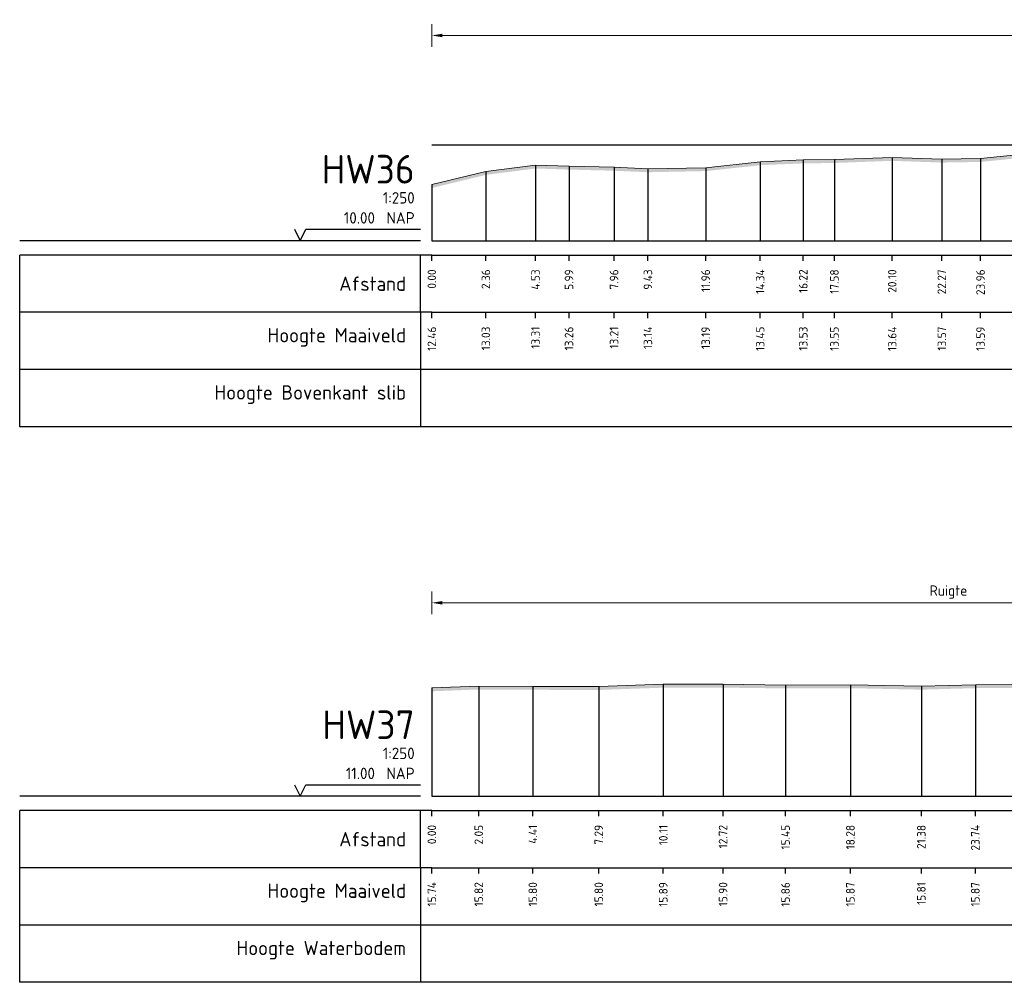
# Model space of a CAD drawing. Header units: metres. Extents: x 197882 to 206172, y 361908 to 364395.
# Tile 4 of 50: x 205766 to 205809, y 363537 to 363579. Entities that reach past the tile are written whole.
import ezdxf
from ezdxf.enums import TextEntityAlignment as Align

# ---------------------------------------------------------------- set-up
doc = ezdxf.new("R2010")
doc.units = ezdxf.units.M
doc.header["$PDMODE"] = 35
doc.header["$PDSIZE"] = 0.075
doc.layers.add('X-ME-AL-PROFIEL_HUIDIG MAAIVELD-GD', color=252, linetype='Continuous', lineweight=0)
doc.layers.add('X-XX-AL-DETAIL1-M', color=7, linetype='Continuous', lineweight=18)
doc.layers.add('X-ME-AL-PROFIEL_WATERLIJN-GD', color=150, linetype='Continuous')
doc.layers.add('X-ME-AL-PROFIELRASTER-S', color=7, linetype='Continuous')
doc.styles.add('NLCS-ISO-ANNOTATIEF-T18', font='NLCS-ISO.ttf', dxfattribs={"height": 1.8})
doc.styles.add('NLCS-ISO-ANNOTATIVE-T18', font='NLCS-ISO.ttf', dxfattribs={"height": 1.8})
doc.dimstyles.new('NLCS-ANNOTATIEF-T18-PIJL_L2_H0', dxfattribs={"dimtxt": 2.5, "dimasz": 1.8, "dimexe": 2, "dimexo": 2, "dimgap": 0.7, "dimtad": 1, "dimzin": 0, "dimdsep": 46, "dimtxsty": 'NLCS-ISO-ANNOTATIEF-T18', "dimcen": 0, "dimdle": 2, "dimclrd": 256, "dimclre": 256, "dimclrt": 10, "dimaunit": 2, "dimadec": 0, "dimazin": 0, "dimtfac": 1, "dimtdec": 3, "dimtofl": 0, "dimtmove": 0, "dimatfit": 3, "dimfxl": 2, "dimfxlon": 1, "dimtfillclr": 256, "dimtolj": 1, "dimtzin": 0, "dimlwd": -1, "dimlwe": -1, "dimarcsym": 0})

# ---------------------------------------------------------------- blocks, each defined once
blk = doc.blocks.new('SAL-PROFIELRASTER-SOD')
at = {"color": 0, "linetype": 'ByBlock', "lineweight": -2, "flags": 128}
for points in [[(-24, 2), (-23, 0), (-22, 2), (-2, 2)], [(-2, 0), (-72, 0)], [(-72, -12.5), (-72, -2.5)], [(0, -2.5), (-72, -2.5)], [(-2, -12.5), (-2, -2.5)], [(0, -12.5), (-72, -12.5)]]:
    blk.add_lwpolyline(points, dxfattribs=at)
at = {"color": 0, "linetype": 'ByBlock', "lineweight": -2, "style": 'NLCS-ISO-ANNOTATIVE-T18'}
blk.add_text('NAP', height=2, dxfattribs=at).set_placement((-3, 3), align=Align.RIGHT)
blk.add_text('Afstand', height=2.5, dxfattribs=at).set_placement((-4.5, -7.5), align=Align.MIDDLE_RIGHT)
for tag, height, p in [('PROFIELNR', 5, (-3, 10)), ('SCHAAL', 2, (-3, 6.5)), ('NAP', 2, (-9.94, 3))]:
    blk.add_attdef(tag, text='', height=height, dxfattribs=at).set_placement(p, align=Align.RIGHT)
blk = doc.blocks.new('SAL-PROFIELRASTER_BALK_EIND1-SOD')
at = {"color": 0, "linetype": 'ByBlock', "lineweight": -2}
blk.add_line((1, -12.5), (1, -2.5), dxfattribs=at)
at = {"color": 0, "linetype": 'ByBlock', "lineweight": -2, "flags": 128}
for points in [[(0, 0), (1, 0)], [(0, -2.5), (1, -2.5)], [(0, -12.5), (1, -12.5)]]:
    blk.add_lwpolyline(points, dxfattribs=at)
blk = doc.blocks.new('SAL-PROFIELRASTER_BALK-SOD')
at = {"color": 0, "linetype": 'ByBlock', "lineweight": -2}
for p, q in [((-72, -12.5), (-72, -2.5)), ((-2, -2.5), (-2, -12.5)), ((0, -12.5), (-72, -12.5))]:
    blk.add_line(p, q, dxfattribs=at)
at = {"color": 0, "linetype": 'ByBlock', "lineweight": -2, "style": 'NLCS-ISO-ANNOTATIVE-T18'}
for tag, height, p in [('TITEL1', 2.5, (-4.5, -6.5)), ('TITEL2', 1.5, (-4.5, -9.5))]:
    blk.add_attdef(tag, text='', height=height, dxfattribs=at).set_placement(p, align=Align.MIDDLE_RIGHT)
blk = doc.blocks.new('SAL-PROFIELRASTER_BALK_EIND2-SOD')
at = {"color": 0, "linetype": 'ByBlock', "lineweight": -2}
for p, q in [((1, -2.5), (1, -12.5)), ((1, -12.5), (0, -12.5))]:
    blk.add_line(p, q, dxfattribs=at)
blk = doc.blocks.new('SAL-PROFIELRASTER_BALK_DATA-SOD')
at = {"color": 0, "linetype": 'ByBlock', "lineweight": -2}
blk.add_lwpolyline([(0, -3.5), (0, -2.5)], dxfattribs=at)
at = {"color": 0, "linetype": 'ByBlock', "lineweight": -2, "style": 'NLCS-ISO-ANNOTATIVE-T18'}
blk.add_attdef('GETAL', text='', height=1.5, rotation=90, dxfattribs=at).set_placement((0.75, -5), align=Align.RIGHT)
blk = doc.blocks.new('SAL-PROFIELRASTER_AANHAAL-SOD')
at = {"color": 9, "linetype": 'ByBlock', "lineweight": -2, "flags": 128}
blk.add_lwpolyline([(0, 1), (0, 0)], dxfattribs=at)
blk = doc.blocks.new('*D132')
at = {"layer": 'Defpoints', "color": 0, "transparency": 16777216}
for p in [(205783.859, 363578.479), (205841.197, 363570.262), (205783.859, 363569.512)]:
    blk.add_point(p, dxfattribs=at)
at = {"layer": 'X-XX-AL-DETAIL1-M', "transparency": 16777216}
for p, q in [((205783.859, 363577.979), (205783.859, 363578.979)), ((205841.197, 363577.979), (205841.197, 363578.979)), ((205840.747, 363578.479), (205784.309, 363578.479))]:
    blk.add_line(p, q, dxfattribs=at)
for points in [[(205784.309, 363578.554), (205784.309, 363578.404), (205783.859, 363578.479)], [(205840.747, 363578.554), (205840.747, 363578.404), (205841.197, 363578.479)]]:
    blk.add_solid(points, dxfattribs=at)
at = {"layer": 'X-XX-AL-DETAIL1-M', "color": 10, "transparency": 16777216, "insert": (205812.512, 363578.879), "char_height": 0.45, "attachment_point": 5, "style": 'NLCS-ISO-ANNOTATIEF-T18'}
blk.add_mtext('\\A1;Waterbodem', dxfattribs=at)
blk = doc.blocks.new('*D138')
at = {"layer": 'Defpoints', "color": 0, "transparency": 16777216}
for p in [(205783.859, 363553.699), (205783.859, 363545.247), (205828.979, 363545.247)]:
    blk.add_point(p, dxfattribs=at)
at = {"layer": 'X-XX-AL-DETAIL1-M', "transparency": 16777216}
for p, q in [((205783.859, 363553.199), (205783.859, 363554.199)), ((205828.979, 363553.199), (205828.979, 363554.199)), ((205828.529, 363553.699), (205784.309, 363553.699))]:
    blk.add_line(p, q, dxfattribs=at)
for points in [[(205784.309, 363553.774), (205784.309, 363553.624), (205783.859, 363553.699)], [(205828.529, 363553.774), (205828.529, 363553.624), (205828.979, 363553.699)]]:
    blk.add_solid(points, dxfattribs=at)
at = {"layer": 'X-XX-AL-DETAIL1-M', "color": 10, "transparency": 16777216, "insert": (205806.419, 363554.167), "char_height": 0.45, "attachment_point": 5, "style": 'NLCS-ISO-ANNOTATIEF-T18'}
blk.add_mtext('\\A1;Ruigte', dxfattribs=at)

msp = doc.modelspace()

# ---------------------------------------------------------------- hatches: boundary and pattern name
at = {"layer": 'X-ME-AL-PROFIEL_HUIDIG MAAIVELD-GD'}
h = msp.add_hatch(dxfattribs=at)
h.set_pattern_fill('AGR-MAAIVELD', color=256, scale=0.05, pattern_type=2)
h.set_pattern_definition([(45, (0, 70.2661), (-0.25000007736, 0.25000007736), []), (45, (-0.0357, 70.30182), (0, 0.50000015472), [0.3535535, -0.3535535]), (45, (-0.07143, 70.33754), (0, 0.50000015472), [0.3535535, -0.3535535]), (45, (-0.10764, 70.37375), (0, 0.50000015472), [0.3535535, -0.3535535]), (45, (-0.14286, 70.40897), (0, 0.50000015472), [0.3535535, -0.3535535]), (45, (-0.17857, 70.44468), (0, 0.50000015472), [0.3535535, -0.3535535]), (45, (-0.2143, 70.4804), (0, 0.50000015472), [0.3535535, -0.3535535]), (315, (0, 70.2661), (0.25000007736, 0.25000007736), []), (315, (0.0357, 70.30182), (0.50000015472, -1e-16), [0.3535535, -0.3535535]), (315, (0.07143, 70.33754), (0.50000015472, -1e-16), [0.3535535, -0.3535535]), (315, (0.10764, 70.37375), (0.50000015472, -1e-16), [0.3535535, -0.3535535]), (315, (0.14286, 70.40897), (0.50000015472, -1e-16), [0.3535535, -0.3535535]), (315, (0.17857, 70.44468), (0.50000015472, -1e-16), [0.3535535, -0.3535535]), (315, (0.2143, 70.4804), (0.50000015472, -1e-16), [0.3535535, -0.3535535])])
h.paths.add_polyline_path([(205821.382, 363572.857), (205824.075, 363572.85), (205826.068, 363572.904), (205828.003, 363572.949), (205829.539, 363573.077), (205831.526, 363573.107), (205833.367, 363573.017), (205835.258, 363573.147), (205837.111, 363573.214), (205838.785, 363573.289), (205840.069, 363573.316), (205841.164, 363573.334), (205842.434, 363573.543), (205843.611, 363573.688), (205845.092, 363573.715), (205846.789, 363573.78), (205848.568, 363573.868), (205851.037, 363573.965), (205853.619, 363574.048), (205856.039, 363574.063), (205858.09, 363574.033), (205858.09, 363574.183), (205856.039, 363574.213), (205853.619, 363574.198), (205851.037, 363574.115), (205848.568, 363574.018), (205846.789, 363573.93), (205845.092, 363573.865), (205843.611, 363573.838), (205842.434, 363573.693), (205841.164, 363573.484), (205840.069, 363573.466), (205838.785, 363573.439), (205837.111, 363573.364), (205835.258, 363573.297), (205833.367, 363573.167), (205831.526, 363573.257), (205829.539, 363573.227), (205828.003, 363573.099), (205826.068, 363573.054), (205824.075, 363573), (205821.382, 363573.007), (205818.917, 363572.972), (205816.728, 363572.888), (205815.294, 363573.118), (205810.262, 363573.354), (205807.821, 363573.105), (205806.131, 363573.077), (205803.962, 363573.154), (205801.438, 363573.059), (205800.078, 363573.042), (205798.196, 363572.963), (205795.817, 363572.705), (205793.294, 363572.655), (205791.815, 363572.721), (205789.848, 363572.77), (205788.385, 363572.82), (205786.216, 363572.539), (205783.859, 363571.967), (205783.859, 363571.817), (205786.216, 363572.389), (205788.385, 363572.67), (205789.848, 363572.62), (205791.815, 363572.571), (205793.294, 363572.505), (205795.817, 363572.555), (205798.196, 363572.813), (205800.078, 363572.892), (205801.438, 363572.909), (205803.962, 363573.004), (205806.131, 363572.927), (205807.821, 363572.955), (205810.262, 363573.204), (205815.294, 363572.968), (205816.728, 363572.738), (205818.917, 363572.822)])
h = msp.add_hatch(dxfattribs=at)
h.set_pattern_fill('AGR-MAAIVELD', color=256, scale=0.05, pattern_type=2)
h.set_pattern_definition([(45, (0, 83.50097), (-0.25000007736, 0.25000007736), []), (45, (-0.0357, 83.53668), (0, 0.50000015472), [0.3535535, -0.3535535]), (45, (-0.07143, 83.5724), (0, 0.50000015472), [0.3535535, -0.3535535]), (45, (-0.10764, 83.6086), (0, 0.50000015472), [0.3535535, -0.3535535]), (45, (-0.14286, 83.64382), (0, 0.50000015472), [0.3535535, -0.3535535]), (45, (-0.17857, 83.67954), (0, 0.50000015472), [0.3535535, -0.3535535]), (45, (-0.2143, 83.71525), (0, 0.50000015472), [0.3535535, -0.3535535]), (315, (0, 83.50097), (0.25000007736, 0.25000007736), []), (315, (0.0357, 83.53668), (0.50000015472, -1e-16), [0.3535535, -0.3535535]), (315, (0.07143, 83.5724), (0.50000015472, -1e-16), [0.3535535, -0.3535535]), (315, (0.10764, 83.6086), (0.50000015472, -1e-16), [0.3535535, -0.3535535]), (315, (0.14286, 83.64382), (0.50000015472, -1e-16), [0.3535535, -0.3535535]), (315, (0.17857, 83.67954), (0.50000015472, -1e-16), [0.3535535, -0.3535535]), (315, (0.2143, 83.71525), (0.50000015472, -1e-16), [0.3535535, -0.3535535])])
h.paths.add_polyline_path([(205868.064, 363550.05), (205870.135, 363550.001), (205872.326, 363550.042), (205874.059, 363550.083), (205876.404, 363550.071), (205877.978, 363550.078), (205877.978, 363550.228), (205876.404, 363550.221), (205874.059, 363550.233), (205872.326, 363550.192), (205870.135, 363550.151), (205868.064, 363550.2), (205865.987, 363550.194), (205863.965, 363550.162), (205861.859, 363550.051), (205859.727, 363550.09), (205857.556, 363550.12), (205855.288, 363550.158), (205853.005, 363550.115), (205850.911, 363550.166), (205849.33, 363550.126), (205848.777, 363549.998), (205847.595, 363549.543), (205846.752, 363548.881), (205846.253, 363548.73), (205845.851, 363548.548), (205845.744, 363548.392), (205845.064, 363548.127), (205843.635, 363547.919), (205841.783, 363547.726), (205840.09, 363547.705), (205838.115, 363547.746), (205836.641, 363547.944), (205835.241, 363548.135), (205834.296, 363548.394), (205832.894, 363548.84), (205831.018, 363549.459), (205829.45, 363549.589), (205821.12, 363550.024), (205818.521, 363549.976), (205815.964, 363550.014), (205813.234, 363550.074), (205810.235, 363550.133), (205807.594, 363550.12), (205805.235, 363550.055), (205802.137, 363550.12), (205799.305, 363550.108), (205796.576, 363550.144), (205793.966, 363550.141), (205791.148, 363550.042), (205788.267, 363550.049), (205785.907, 363550.062), (205783.859, 363549.983), (205783.859, 363549.833), (205785.907, 363549.912), (205788.267, 363549.899), (205791.148, 363549.892), (205793.966, 363549.991), (205796.576, 363549.994), (205799.305, 363549.958), (205802.137, 363549.97), (205805.235, 363549.905), (205807.594, 363549.97), (205810.235, 363549.983), (205813.234, 363549.924), (205815.964, 363549.864), (205818.521, 363549.826), (205821.12, 363549.874), (205829.45, 363549.439), (205831.018, 363549.309), (205832.894, 363548.69), (205834.296, 363548.244), (205835.241, 363547.985), (205836.641, 363547.794), (205838.115, 363547.596), (205840.09, 363547.555), (205841.783, 363547.576), (205843.635, 363547.769), (205845.064, 363547.977), (205845.744, 363548.242), (205845.851, 363548.398), (205846.253, 363548.58), (205846.752, 363548.731), (205847.595, 363549.393), (205848.777, 363549.848), (205849.33, 363549.976), (205850.911, 363550.016), (205853.005, 363549.965), (205855.288, 363550.008), (205857.556, 363549.97), (205859.727, 363549.94), (205861.859, 363549.901), (205863.965, 363550.012), (205865.987, 363550.044)])

# ---------------------------------------------------------------- linework, layer by layer
for points in [[(205783.859, 363571.967), (205786.216, 363572.539), (205788.385, 363572.82), (205789.848, 363572.77), (205791.815, 363572.721), (205793.294, 363572.655), (205795.817, 363572.705), (205798.196, 363572.963), (205800.078, 363573.042), (205801.438, 363573.059), (205803.962, 363573.154), (205806.131, 363573.077), (205807.821, 363573.105), (205810.262, 363573.354)], [(205783.859, 363549.983), (205785.907, 363550.062), (205788.267, 363550.049), (205791.148, 363550.042), (205793.966, 363550.141), (205796.576, 363550.144), (205799.305, 363550.108), (205802.137, 363550.12), (205805.235, 363550.055), (205807.594, 363550.12), (205810.235, 363550.133)]]:
    msp.add_lwpolyline(points, dxfattribs=at)
at = {"layer": 'X-ME-AL-PROFIEL_WATERLIJN-GD'}
msp.add_lwpolyline([(205842.434, 363573.693), (205783.859, 363573.693)], dxfattribs=at)

# ---------------------------------------------------------------- block references
at = {"layer": 'X-ME-AL-PROFIELRASTER-S', "xscale": 0.25, "yscale": 0.25, "zscale": 0.25}
for name, p, values in [('SAL-PROFIELRASTER-SOD', (205783.859, 363569.512), {'PROFIELNR': 'HW36', 'SCHAAL': '1:250', 'NAP': '10.00'}), ('SAL-PROFIELRASTER_BALK_DATA-SOD', (205783.859, 363569.512), {'GETAL': '0.00'}), ('SAL-PROFIELRASTER_BALK_DATA-SOD', (205786.216, 363569.512), {'GETAL': '2.36'}), ('SAL-PROFIELRASTER_BALK_DATA-SOD', (205788.385, 363569.512), {'GETAL': '4.53'}), ('SAL-PROFIELRASTER_BALK_DATA-SOD', (205789.848, 363569.512), {'GETAL': '5.99'}), ('SAL-PROFIELRASTER_BALK_DATA-SOD', (205791.815, 363569.512), {'GETAL': '7.96'}), ('SAL-PROFIELRASTER_BALK_DATA-SOD', (205793.294, 363569.512), {'GETAL': '9.43'}), ('SAL-PROFIELRASTER_BALK_DATA-SOD', (205795.817, 363569.512), {'GETAL': '11.96'}), ('SAL-PROFIELRASTER_BALK_DATA-SOD', (205798.196, 363569.512), {'GETAL': '14.34'}), ('SAL-PROFIELRASTER_BALK_DATA-SOD', (205800.078, 363569.512), {'GETAL': '16.22'}), ('SAL-PROFIELRASTER_BALK_DATA-SOD', (205801.438, 363569.512), {'GETAL': '17.58'}), ('SAL-PROFIELRASTER_BALK_DATA-SOD', (205803.962, 363569.512), {'GETAL': '20.10'}), ('SAL-PROFIELRASTER_BALK_DATA-SOD', (205806.131, 363569.512), {'GETAL': '22.27'}), ('SAL-PROFIELRASTER_BALK_DATA-SOD', (205807.821, 363569.512), {'GETAL': '23.96'}), ('SAL-PROFIELRASTER_BALK-SOD', (205783.859, 363567.012), {'TITEL1': 'Hoogte Maaiveld'}), ('SAL-PROFIELRASTER_BALK_DATA-SOD', (205783.859, 363567.012), {'GETAL': '12.46'}), ('SAL-PROFIELRASTER_BALK_DATA-SOD', (205786.216, 363567.012), {'GETAL': '13.03'}), ('SAL-PROFIELRASTER_BALK_DATA-SOD', (205788.385, 363567.012), {'GETAL': '13.31'}), ('SAL-PROFIELRASTER_BALK_DATA-SOD', (205789.848, 363567.012), {'GETAL': '13.26'}), ('SAL-PROFIELRASTER_BALK_DATA-SOD', (205791.815, 363567.012), {'GETAL': '13.21'}), ('SAL-PROFIELRASTER_BALK_DATA-SOD', (205793.294, 363567.012), {'GETAL': '13.14'}), ('SAL-PROFIELRASTER_BALK_DATA-SOD', (205795.817, 363567.012), {'GETAL': '13.19'}), ('SAL-PROFIELRASTER_BALK_DATA-SOD', (205798.196, 363567.012), {'GETAL': '13.45'}), ('SAL-PROFIELRASTER_BALK_DATA-SOD', (205800.078, 363567.012), {'GETAL': '13.53'}), ('SAL-PROFIELRASTER_BALK_DATA-SOD', (205801.438, 363567.012), {'GETAL': '13.55'}), ('SAL-PROFIELRASTER_BALK_DATA-SOD', (205803.962, 363567.012), {'GETAL': '13.64'}), ('SAL-PROFIELRASTER_BALK_DATA-SOD', (205806.131, 363567.012), {'GETAL': '13.57'}), ('SAL-PROFIELRASTER_BALK_DATA-SOD', (205807.821, 363567.012), {'GETAL': '13.59'}), ('SAL-PROFIELRASTER_BALK-SOD', (205783.859, 363564.512), {'TITEL1': 'Hoogte Bovenkant slib'}), ('SAL-PROFIELRASTER-SOD', (205783.859, 363545.247), {'PROFIELNR': 'HW37', 'SCHAAL': '1:250', 'NAP': '11.00'}), ('SAL-PROFIELRASTER_BALK_DATA-SOD', (205783.859, 363545.247), {'GETAL': '0.00'}), ('SAL-PROFIELRASTER_BALK_DATA-SOD', (205785.907, 363545.247), {'GETAL': '2.05'}), ('SAL-PROFIELRASTER_BALK_DATA-SOD', (205788.267, 363545.247), {'GETAL': '4.41'}), ('SAL-PROFIELRASTER_BALK_DATA-SOD', (205791.148, 363545.247), {'GETAL': '7.29'}), ('SAL-PROFIELRASTER_BALK_DATA-SOD', (205793.966, 363545.247), {'GETAL': '10.11'}), ('SAL-PROFIELRASTER_BALK_DATA-SOD', (205796.576, 363545.247), {'GETAL': '12.72'}), ('SAL-PROFIELRASTER_BALK_DATA-SOD', (205799.305, 363545.247), {'GETAL': '15.45'}), ('SAL-PROFIELRASTER_BALK_DATA-SOD', (205802.137, 363545.247), {'GETAL': '18.28'}), ('SAL-PROFIELRASTER_BALK_DATA-SOD', (205805.235, 363545.247), {'GETAL': '21.38'}), ('SAL-PROFIELRASTER_BALK_DATA-SOD', (205807.594, 363545.247), {'GETAL': '23.74'}), ('SAL-PROFIELRASTER_BALK-SOD', (205783.859, 363542.747), {'TITEL1': 'Hoogte Maaiveld'}), ('SAL-PROFIELRASTER_BALK_DATA-SOD', (205783.859, 363542.747), {'GETAL': '15.74'}), ('SAL-PROFIELRASTER_BALK_DATA-SOD', (205785.907, 363542.747), {'GETAL': '15.82'}), ('SAL-PROFIELRASTER_BALK_DATA-SOD', (205788.267, 363542.747), {'GETAL': '15.80'}), ('SAL-PROFIELRASTER_BALK_DATA-SOD', (205791.148, 363542.747), {'GETAL': '15.80'}), ('SAL-PROFIELRASTER_BALK_DATA-SOD', (205793.966, 363542.747), {'GETAL': '15.89'}), ('SAL-PROFIELRASTER_BALK_DATA-SOD', (205796.576, 363542.747), {'GETAL': '15.90'}), ('SAL-PROFIELRASTER_BALK_DATA-SOD', (205799.305, 363542.747), {'GETAL': '15.86'}), ('SAL-PROFIELRASTER_BALK_DATA-SOD', (205802.137, 363542.747), {'GETAL': '15.87'}), ('SAL-PROFIELRASTER_BALK_DATA-SOD', (205805.235, 363542.747), {'GETAL': '15.81'}), ('SAL-PROFIELRASTER_BALK_DATA-SOD', (205807.594, 363542.747), {'GETAL': '15.87'}), ('SAL-PROFIELRASTER_BALK-SOD', (205783.859, 363540.247), {'TITEL1': 'Hoogte Waterbodem'})]:
    msp.add_blockref(name, p, dxfattribs=at).add_auto_attribs(values)
at = {"layer": 'X-ME-AL-PROFIELRASTER-S'}
for p, yscale in [((205800.078, 363569.512), 3.529999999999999), ((205801.438, 363569.512), 3.547000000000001), ((205803.962, 363569.512), 3.641999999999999), ((205806.131, 363569.512), 3.565), ((205807.821, 363569.512), 3.593), ((205788.385, 363569.512), 3.308), ((205789.848, 363569.512), 3.257999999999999), ((205791.815, 363569.512), 3.209), ((205793.294, 363569.512), 3.143000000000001), ((205795.817, 363569.512), 3.193), ((205798.196, 363569.512), 3.451000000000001), ((205786.216, 363569.512), 3.026999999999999), ((205783.859, 363569.512), 2.455), ((205783.859, 363545.247), 4.736000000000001), ((205785.907, 363545.247), 4.815), ((205788.267, 363545.247), 4.802), ((205791.148, 363545.247), 4.795), ((205793.966, 363545.247), 4.894), ((205796.576, 363545.247), 4.897), ((205799.305, 363545.247), 4.861000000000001), ((205802.137, 363545.247), 4.872999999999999), ((205805.235, 363545.247), 4.808), ((205807.594, 363545.247), 4.872999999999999)]:
    msp.add_blockref('SAL-PROFIELRASTER_AANHAAL-SOD', p, dxfattribs=dict(at, yscale=yscale))
at = {"layer": 'X-ME-AL-PROFIELRASTER-S', "yscale": 0.25}
for name, p, xscale, zscale in [('SAL-PROFIELRASTER_BALK_EIND1-SOD', (205783.859, 363569.512), 74.85581573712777, 74.85581573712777), ('SAL-PROFIELRASTER_BALK_EIND2-SOD', (205783.859, 363567.012), 74.85581573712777, 74.85581573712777), ('SAL-PROFIELRASTER_BALK_EIND2-SOD', (205783.859, 363564.512), 74.85581573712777, 74.85581573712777), ('SAL-PROFIELRASTER_BALK_EIND1-SOD', (205783.859, 363545.247), 94.74416054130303, 94.74416054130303), ('SAL-PROFIELRASTER_BALK_EIND2-SOD', (205783.859, 363542.747), 94.74416054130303, 94.74416054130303), ('SAL-PROFIELRASTER_BALK_EIND2-SOD', (205783.859, 363540.247), 94.74416054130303, 94.74416054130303)]:
    msp.add_blockref(name, p, dxfattribs=dict(at, xscale=xscale, zscale=zscale))

# ---------------------------------------------------------------- dimensions: what is measured, and where the dimension line sits
at = {"layer": 'X-XX-AL-DETAIL1-M'}
for base, p1, p2, text, picture, middle in [((205783.859, 363578.479), (205841.197, 363570.262), (205783.859, 363569.512), 'Waterbodem', '*D132', (205812.512, 363578.479)), ((205783.859, 363553.699), (205828.979, 363545.247), (205783.859, 363545.247), 'Ruigte', '*D138', (205806.419, 363553.699))]:
    dim = msp.add_linear_dim(base=base, p1=p1, p2=p2, text=text, dimstyle='NLCS-ANNOTATIEF-T18-PIJL_L2_H0', dxfattribs=at)
    dim.commit()
    dim.dimension.update_dxf_attribs({"geometry": picture, "text_midpoint": middle, "dimtype": 160})

doc.saveas('drawing.dxf')
